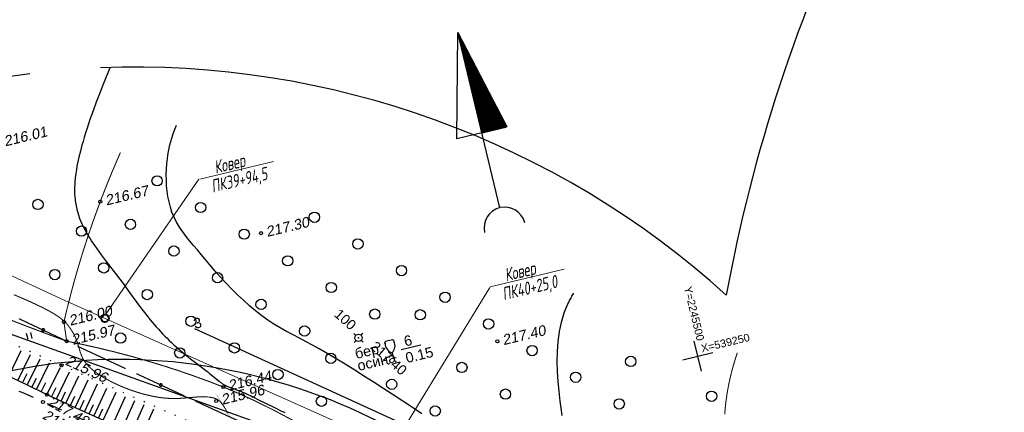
# Model space of a CAD drawing. Header units: millimetres. Extents: x -10 to 1169, y 1 to 1686.
# Tile 10 of 224: x 199 to 294, y 186 to 224. Entities that reach past the tile are written whole.
import ezdxf
from ezdxf.enums import TextEntityAlignment as Align
from ezdxf.lldxf.tags import DXFTag

# ---------------------------------------------------------------- set-up
doc = ezdxf.new("R2010")
doc.units = ezdxf.units.MM
for name, pattern in [('ADOT1', [1, 0, -1]), ('AHIDDEN1', [2, 0.5, -1.5]), ('AHIDDEN2', [3, 1.5, -1.5])]:
    doc.linetypes.add(name, pattern=pattern)
for name, color, linetype in [('CONTURS', 7, 'Continuous'), ('COORDS', 7, 'Continuous'), ('GPR_PICK', 7, 'Continuous'), ('IZOLINES', 32, 'Continuous'), ('PDIGIT', 170, 'Continuous'), ('PICKETS', 7, 'Continuous'), ('STATIONS', 7, 'Continuous'), ('УЧАСТКИ', 7, 'Continuous')]:
    doc.layers.add(name, color=color, linetype=linetype)
doc.styles.add('GPR', font='isocpeui.ttf', dxfattribs={"width": 0.8})
doc.styles.get("Standard").update_dxf_attribs({"font": 'arial.ttf'})
tags = doc.linetypes.add('газ', pattern='A,42.7,-5.08,["Г",Standard,S=2.54,R=0,X=-2.54,Y=-1.27],-3.81', length=51.59).pattern_tags.tags
tags[6] = DXFTag(74, 10)

# ---------------------------------------------------------------- blocks, each defined once
blk = doc.blocks.new('372')
at = {"layer": 'CONTURS'}
blk.add_circle((0, 0), 1, dxfattribs=at)
blk = doc.blocks.new('133')
at = {"layer": 'CONTURS', "color": 7, "linetype": 'Continuous', "const_width": 0.2}
for points in [[(-11, 0), (-2, 0)], [(0, 0), (9, 0)]]:
    blk.add_lwpolyline(points, dxfattribs=at)
at = {"layer": 'CONTURS', "color": 7, "linetype": 'Continuous', "const_width": 0.5}
blk.add_lwpolyline([(-6.79, 0, 1), (-6.29, 0, 1)], format="xyb", close=True, dxfattribs=at)
blk = doc.blocks.new('NSARROW')
at = {"layer": 'CONTURS'}
h = blk.add_hatch(dxfattribs=at)
h.set_pattern_fill('ANSI37', color=256, scale=0.1, style=0)
h.set_pattern_definition([(45, (0, 0), (-0.0088388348, 0.0088388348), []), (135, (0, 0), (-0.0088388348, -0.0088388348), [])])
h.paths.add_polyline_path([(0, 40), (0, 20), (5, 20)])
for p, q in [((-5, 20), (0, 40)), ((0, 5.05), (0, 40)), ((0, 40), (5, 20)), ((5, 20), (-5, 20))]:
    blk.add_line(p, q, dxfattribs=at)
blk.add_arc((0, 1.07), 4, 0, 180, dxfattribs=at)
blk = doc.blocks.new('390_2')
at = {"layer": 'CONTURS', "color": 7}
for p, q in [((0.7, 3.47), (-0.69, 3.47)), ((0, 1.06), (0, 0.03)), ((0.02, 0), (0.58, 0))]:
    blk.add_line(p, q, dxfattribs=at)
at = {"layer": 'CONTURS', "color": 7, "linetype": 'Continuous'}
for centre, radius, start, end in [((1.01, 2.72), 1.95, 167.2459, 239.376), ((-19.94, 7.46), 19.52, 347.2459, 347.6983), ((-0.65, 3.26), 0.22, 101.9408, 167.6983), ((-0.69, 3.45), 0.0195, 90, 101.9408), ((-1.01, 2.72), 1.95, 300.624, 12.7541), ((0.65, 3.26), 0.22, 12.3017, 76.9673), ((19.94, 7.46), 19.52, 192.3017, 192.7541)]:
    blk.add_arc(centre, radius, start, end, dxfattribs=at)
blk = doc.blocks.new('401')
at = {"layer": 'CONTURS'}
for p, q in [((0, 0), (0, 1.2)), ((0.8, 0), (0.8, 1.2))]:
    blk.add_line(p, q, dxfattribs=at)
blk = doc.blocks.new('5_1')
at = {"layer": 'STATIONS', "color": 7, "linetype": 'Continuous'}
for p, q in [((-0.78, 0), (-1.28, 0)), ((0.01, 0.77), (0.01, 1.26)), ((0.79, 0), (1.3, 0)), ((0.01, -0.77), (0.01, -1.26))]:
    blk.add_line(p, q, dxfattribs=at)
blk.add_circle((0, 0), 0.75, dxfattribs=at)
for p in [(0, 0), (0.76, 0)]:
    blk.add_point(p, dxfattribs=at)

msp = doc.modelspace()

# ---------------------------------------------------------------- linework, layer by layer
at = {"linetype": 'Continuous', "lineweight": 40}
msp.add_circle((207.08965, 194.80961), 0.36213, dxfattribs=at)
at = {"layer": 'CONTURS', "color": 1, "linetype": 'газ', "lineweight": 15}
for p, q in [((150.39423, 221.16784), (202.8288, 196.69529)), ((271.56012, 166.02247), (202.83325, 196.68718))]:
    msp.add_line(p, q, dxfattribs=at)
at = {"layer": 'CONTURS', "lineweight": 15}
for p, q in [((216.2784, 208.30397), (223.42979, 210.02117)), ((207.15924, 195.20725), (216.19575, 208.28837)), ((244.43882, 197.85344), (251.59021, 199.57064)), ((235.10078, 182.62038), (244.40336, 197.79352))]:
    msp.add_line(p, q, dxfattribs=at)
at = {"layer": 'CONTURS', "lineweight": -2}
for p, q in [((197.75696, 189.20833), (198.95484, 191.69128)), ((198.65725, 188.77304), (199.87427, 191.28915)), ((199.55745, 188.33756), (200.79383, 190.88707)), ((200.45662, 187.89996), (201.71329, 190.48631)), ((201.46785, 187.40782), (202.769, 190.02628)), ((199.10735, 188.5553), (199.54324, 189.4553)), ((206.01582, 185.33035), (207.26265, 188.03757)), ((206.92624, 184.91666), (208.17026, 187.63739)), ((207.83777, 184.50543), (209.0792, 187.23729)), ((208.74952, 184.09468), (209.98975, 186.83685)), ((209.66127, 183.68393), (210.9012, 186.43657)), ((210.57402, 183.27541), (211.81284, 186.03681))]:
    msp.add_line(p, q, dxfattribs=at)
at = {"layer": 'CONTURS', "linetype": 'AHIDDEN1', "const_width": 0.1, "flags": 128}
for points in [[(148.42639, 220.69532), (148.88349, 220.39578), (150.42031, 219.37564), (151.95427, 218.35088), (153.48821, 217.32627), (155.02491, 216.30656), (156.56721, 215.29652), (158.11789, 214.30089), (159.67979, 213.32444), (161.2557, 212.37192), (163.52891, 211.04403), (165.82026, 209.74392), (168.12851, 208.47093), (170.45242, 207.22438), (172.79073, 206.0036), (175.14219, 204.8079), (177.50558, 203.63663), (179.87964, 202.48909), (182.26312, 201.36462), (184.65478, 200.26254), (186.49744, 199.43174), (188.34663, 198.61507), (190.20236, 197.81253), (192.06463, 197.02413), (193.93343, 196.24986), (195.80877, 195.48972), (197.69065, 194.74371), (199.57907, 194.01183), (201.47402, 193.29409), (203.37551, 192.59048)], [(203.11155, 194.45642), (203.39376, 195.64728), (203.6915, 196.83262), (204.00477, 198.01244), (204.33356, 199.18675), (204.67788, 200.35554), (205.03772, 201.51882), (205.41309, 202.67658), (205.80399, 203.82882), (206.21041, 204.97555), (206.63236, 206.11676), (206.81552, 206.59783), (207.00145, 207.07791), (207.19016, 207.55701), (207.38165, 208.03512), (207.57592, 208.51224), (207.77297, 208.98838), (207.97279, 209.46353), (208.17539, 209.93769), (208.38077, 210.41087), (208.58893, 210.88305)], [(203.37551, 192.59048), (204.94148, 192.267), (206.49673, 191.91674), (208.04126, 191.53969), (209.57506, 191.13586), (211.09814, 190.70524), (212.6105, 190.24784), (214.11213, 189.76365), (215.60304, 189.25268), (217.08323, 188.71493), (218.55269, 188.15038), (220.15836, 187.47825), (221.74027, 186.74746), (223.30299, 185.96911), (224.85107, 185.1543), (226.38909, 184.31414), (227.92159, 183.45973), (229.45313, 182.60217), (230.98829, 181.75257), (232.5316, 180.92202), (234.08765, 180.12164), (237.38839, 178.48379), (240.69839, 176.86484), (244.01766, 175.26479), (247.3462, 173.68363), (250.68401, 172.12137), (254.03108, 170.57801), (257.38742, 169.05354), (260.75303, 167.54797), (264.1279, 166.06129), (267.51205, 164.59351)]]:
    msp.add_lwpolyline(points, dxfattribs=at)
at = {"layer": 'CONTURS', "linetype": 'ADOT1', "flags": 128}
for points in [[(202.88025, 190.25016), (200.83448, 191.14184), (198.78988, 192.03611), (196.74645, 192.93297), (194.70419, 193.83243), (192.66309, 194.73447), (190.62316, 195.63911), (188.5844, 196.54633), (186.5468, 197.45615), (184.51037, 198.36856), (182.47511, 199.28356), (180.35592, 200.22512), (178.22822, 201.15137), (176.09619, 202.07006), (173.96402, 202.98895), (171.83591, 203.91582), (169.71604, 204.85842), (167.60859, 205.82452), (165.51777, 206.82188), (163.44775, 207.85827), (161.40272, 208.94144), (160.06147, 209.6923), (158.73355, 210.4682), (157.41611, 211.26383), (156.10633, 212.07388), (154.80138, 212.89302), (153.49842, 213.71597), (152.19461, 214.53739), (150.88712, 215.352), (149.57312, 216.15447), (148.24977, 216.93949), (143.61255, 219.53942)], [(268.20326, 161.15383), (266.21313, 162.10263), (264.22099, 163.04701), (262.22686, 163.98697), (260.23072, 164.9225), (258.23258, 165.85362), (256.23244, 166.78032), (254.2303, 167.7026), (252.22615, 168.62045), (250.22001, 169.53389), (248.21186, 170.4429), (246.62497, 171.15674), (245.03638, 171.86689), (243.4463, 172.57376), (241.85491, 173.27773), (240.2624, 173.97922), (238.66896, 174.67862), (237.07477, 175.37633), (235.48002, 176.07276), (233.88491, 176.7683), (232.28962, 177.46335), (230.73929, 178.13652), (229.18759, 178.80652), (227.63485, 179.47416), (226.08142, 180.14019), (224.52763, 180.8054), (222.97382, 181.47057), (221.42033, 182.13647), (219.8675, 182.80388), (218.31566, 183.47359), (216.76516, 184.14636), (215.37469, 184.7522), (213.98467, 185.35905), (212.59508, 185.96691), (211.20593, 186.57577), (209.81722, 187.18565), (208.42895, 187.79653), (207.04112, 188.40843), (205.65372, 189.02133), (204.26677, 189.63524), (202.88025, 190.25016)]]:
    msp.add_lwpolyline(points, dxfattribs=at)
at = {"layer": 'CONTURS', "linetype": 'AHIDDEN2', "flags": 128}
msp.add_lwpolyline([(285.45612, 150.07385), (283.66355, 150.87322), (281.8696, 151.66936), (280.07428, 152.46225), (278.27759, 153.25192), (276.47952, 154.03835), (274.68007, 154.82154), (272.87925, 155.6015), (271.07706, 156.37822), (269.27349, 157.15171), (267.46854, 157.92196), (265.41342, 158.79018), (263.35421, 159.64874), (261.29189, 160.50001), (259.22746, 161.3463), (257.16192, 162.18998), (255.09626, 163.03339), (253.03147, 163.87886), (250.96855, 164.72875), (248.9085, 165.58539), (246.8523, 166.45114), (245.10678, 167.19346), (243.36263, 167.93907), (241.61974, 168.68769), (239.87799, 169.43903), (238.13729, 170.19281), (236.39751, 170.94873), (234.65854, 171.70652), (232.92028, 172.46589), (231.1826, 173.22655), (229.44539, 173.98822), (226.60124, 175.24159), (223.7607, 176.50317), (220.92309, 177.77137), (218.08769, 179.04459), (215.2538, 180.32125), (212.42072, 181.59975), (209.58774, 182.8785), (206.75416, 184.1559), (203.91929, 185.43035), (201.0824, 186.70027), (199.06597, 187.59818), (197.04813, 188.49295), (195.02939, 189.38575), (193.01028, 190.27775), (190.99135, 191.17011), (188.97312, 192.06401), (186.95612, 192.96062), (184.94089, 193.86109), (182.92795, 194.7666), (180.91783, 195.67832), (178.86342, 196.61687), (176.81077, 197.5594), (174.75982, 198.50577), (172.71055, 199.45582), (170.66292, 200.40942), (168.61688, 201.36644), (166.5724, 202.32673), (164.52943, 203.29014), (162.48793, 204.25654), (160.44788, 205.2258), (156.16752, 207.27589), (151.89642, 209.34541), (147.6335, 211.43205), (143.37769, 213.53349), (139.12792, 215.6474), (135.32628, 217.54971)], dxfattribs=at)
at = {"layer": 'CONTURS', "linetype": 'AHIDDEN1', "const_width": 0.1}
msp.add_lwpolyline([(203.11155, 194.45642), (203.37551, 192.59048)], dxfattribs=at)
at = {"layer": 'CONTURS'}
msp.add_lwpolyline([(235.79409, 191.77582), (237.70903, 192.23564)], dxfattribs=at)
at = {"layer": 'CONTURS', "linetype": 'Continuous', "flags": 128}
for points in [[(197.49808, 189.3335), (199.48414, 188.37324), (201.46785, 187.40782)], [(201.46785, 187.40782), (204.26876, 186.1242), (207.07355, 184.84972)]]:
    msp.add_lwpolyline(points, dxfattribs=at)
at = {"layer": 'CONTURS', "lineweight": 30}
for centre, major_axis, ratio, start_param, end_param in [((346.77101, 193.61524), (-25.18361, -75.93277), 0.6, 4.21382336, 8.7239355), ((346.77101, 193.61524), (-35.0211, -104.27618), 0.70909091, 10.81302504, 11.19731677), ((346.77101, 193.61524), (-35.0211, -104.27618), 0.70909091, 10.81302504, 11.19731677), ((346.77101, 193.61524), (-35.0211, -104.27618), 0.70909091, 5.8486738, 8.45344016), ((214.9746, 146.72223), (-73.24687, 28.23378), 0.91082803, 4.31013839, 5.15721849), ((214.9746, 146.72223), (-73.24687, 28.23378), 0.91082803, 5.24655082, 6.58642065), ((213.58849, 148.32883), (-45.21987, 17.53321), 0.8556701, 2.56698452, 6.79932219)]:
    msp.add_ellipse(centre, major_axis=major_axis, ratio=ratio, start_param=start_param, end_param=end_param, dxfattribs=at)
at = {"layer": 'COORDS', "lineweight": -2}
for p, q in [((264.89673, 189.68746), (264.19627, 192.60454)), ((263.08796, 190.79577), (266.00504, 191.49622))]:
    msp.add_line(p, q, dxfattribs=at)
at = {"layer": 'IZOLINES'}
for points in [[(207.5566, 219.05431), (207.21057, 218.2371), (206.87428, 217.4159), (206.54848, 216.59053), (206.23346, 215.76106), (205.92965, 214.92748), (205.63771, 214.08974), (205.35876, 213.24769), (205.21749, 212.80186), (205.08032, 212.3534), (205.08018, 212.35292), (205.08048, 212.35275), (204.96776, 211.97148), (204.85907, 211.58804), (204.85897, 211.58765), (204.85924, 211.58752), (204.70456, 211.01062), (204.56216, 210.43068), (204.49621, 210.13949), (204.43426, 209.84745), (204.37673, 209.55453), (204.32232, 209.25035), (204.32224, 209.2499), (204.32196, 209.25), (204.25886, 208.84296), (204.20729, 208.43445), (204.16918, 208.02465), (204.15459, 207.79891), (204.14477, 207.56932), (204.14473, 207.56792), (204.14469, 207.56795), (204.14016, 207.23031), (204.14811, 206.89292), (204.16943, 206.55632), (204.18534, 206.38847), (204.20484, 206.22102), (204.228, 206.05407), (204.25486, 205.88771), (204.28543, 205.72202), (204.31973, 205.5571), (204.35773, 205.39303), (204.39941, 205.22988), (204.44472, 205.06773), (204.49358, 204.90666), (204.54592, 204.7467), (204.60164, 204.58793), (204.72273, 204.27415), (204.85589, 203.9655), (205.00004, 203.662), (205.15408, 203.36354), (205.31691, 203.06989), (205.44862, 202.84518), (205.58077, 202.62897), (205.57997, 202.63141), (205.79829, 202.28923), (206.02455, 201.95232), (206.25678, 201.61955), (206.49366, 201.2901), (206.73405, 200.96322), (207.22143, 200.3144), (208.20275, 199.02173), (208.83882, 198.17265), (209.46754, 197.32139), (209.46686, 197.3218), (210.18549, 196.34708), (210.54802, 195.86213), (210.91543, 195.3809), (211.28979, 194.90513), (211.48019, 194.66984), (211.67304, 194.43656), (211.86852, 194.2055), (212.06679, 193.97686), (212.26799, 193.75082), (212.4722, 193.52753), (212.6795, 193.30712), (212.88989, 193.0897), (213.10337, 192.87535), (213.31989, 192.6641), (213.53937, 192.45597), (213.7617, 192.25091), (213.98676, 192.04888), (214.21437, 191.84975), (214.44435, 191.6534), (214.6765, 191.45963), (214.91058, 191.26823), (215.14637, 191.07893), (215.38359, 190.89145), (215.86118, 190.52054), (216.82018, 189.78366), (217.04385, 189.60959), (217.26656, 189.4343), (217.48812, 189.25757), (217.70852, 189.0794), (218.14766, 188.72102), (218.26176, 188.62955), (218.37718, 188.53979), (218.43462, 188.49684), (218.49284, 188.45498), (218.55077, 188.41551), (218.60904, 188.37856), (218.60872, 188.37881), (218.65328, 188.35262), (218.69867, 188.32794), (218.74478, 188.30469), (218.79151, 188.28272), (218.88626, 188.24178), (218.98212, 188.20356), (219.07861, 188.16697), (219.27241, 188.09606), (219.66005, 187.95434), (219.85299, 187.88113), (220.04507, 187.80574), (220.23622, 187.72805), (220.42643, 187.64808), (220.6157, 187.56597), (220.80409, 187.48186), (220.99165, 187.39595), (221.17848, 187.30846), (221.55026, 187.12958), (221.92017, 186.9469), (222.65735, 186.57624), (223.39508, 186.2067), (223.76527, 186.02462), (224.13672, 185.84514), (224.50956, 185.66859)], [(237.81071, 185.52774), (236.89011, 186.14863), (235.96632, 186.76425), (235.03933, 187.37463), (234.10916, 187.97974), (233.17579, 188.5796), (232.23923, 189.1742), (231.29947, 189.76355), (230.35653, 190.34763), (229.41039, 190.92646), (228.46106, 191.50004), (227.84559, 191.85756), (227.22036, 192.2016), (226.58899, 192.537), (225.95511, 192.86862), (225.32233, 193.20133), (224.69427, 193.53996), (224.07454, 193.88939), (223.46677, 194.25446), (222.87458, 194.64003), (222.30157, 195.05096), (221.68974, 195.53052), (221.09157, 196.03184), (220.50681, 196.55288), (219.93515, 197.09159), (219.37633, 197.64593), (218.83006, 198.21386), (218.29607, 198.79332), (217.77407, 199.38228), (217.26379, 199.97868), (216.76495, 200.5805), (216.40948, 201.00755), (216.04469, 201.43613), (215.67716, 201.86775), (215.31348, 202.30396), (214.96022, 202.74626), (214.62398, 203.19619), (214.31133, 203.65527), (214.02887, 204.12502), (213.78317, 204.60696), (213.58083, 205.10263), (213.42581, 205.58837), (213.29805, 206.09099), (213.1966, 206.60715), (213.12054, 207.13353), (213.06894, 207.6668), (213.04087, 208.20364), (213.0354, 208.7407), (213.05161, 209.27466), (213.08857, 209.80218), (213.14534, 210.31995), (213.1922, 210.64634), (213.24803, 210.97191), (213.31282, 211.29667), (213.38657, 211.62062), (213.46929, 211.94376), (213.56097, 212.26609), (213.66161, 212.58761), (213.77122, 212.90831), (213.88979, 213.2282), (214.01732, 213.54728)], [(251.4118, 185.39249), (251.29385, 186.08942), (251.20366, 186.78718), (251.10721, 187.72599), (251.02387, 188.68367), (250.96307, 189.6534), (250.93426, 190.62837), (250.94686, 191.60174), (251.01032, 192.5667), (251.13407, 193.51642), (251.32755, 194.44408), (251.60019, 195.34286), (251.96144, 196.20593), (252.01373, 196.31252), (252.06709, 196.4188), (252.12152, 196.52475), (252.17701, 196.63039), (252.23357, 196.73572), (252.2912, 196.84072), (252.3499, 196.94541), (252.40966, 197.04978), (252.4705, 197.15383), (252.5324, 197.25757)]]:
    msp.add_lwpolyline(points, dxfattribs=at)
at = {"layer": 'IZOLINES', "const_width": 0.1}
for points in [[(198.25776, 197.10243), (199.37411, 196.6243), (199.92848, 196.3766), (200.47937, 196.12141), (201.02534, 195.85608), (201.56395, 195.57662), (201.82942, 195.42982), (202.09145, 195.27711), (202.3491, 195.11732), (202.60107, 194.94899), (202.8198, 194.78988), (203.05015, 194.60335), (203.06205, 194.59295), (203.06212, 194.59288), (203.13355, 194.5293), (203.17818, 194.48593), (203.27078, 194.39139), (203.41077, 194.2352), (203.54363, 194.07309), (203.66997, 193.90598), (203.78989, 193.73434), (203.90318, 193.5584), (204.00942, 193.37825), (204.10808, 193.194), (204.1987, 193.00583), (204.28113, 192.81407), (204.35574, 192.61926), (204.47368, 192.26333), (204.5127, 192.13584), (204.69246, 191.52908), (204.79846, 191.23142), (204.92758, 190.94415), (205.08463, 190.67271), (205.26861, 190.4203), (205.47488, 190.18698), (205.69821, 189.97079), (205.93432, 189.76923), (206.13022, 189.61701), (206.357, 189.45368), (206.36755, 189.44637), (206.36757, 189.44636), (206.36619, 189.44668), (206.73309, 189.2062), (207.10931, 188.98108), (207.49319, 188.76966), (207.88341, 188.57056), (208.27911, 188.38287), (208.67964, 188.20604), (209.08456, 188.03977), (209.49351, 187.88401), (209.90623, 187.73887), (210.32252, 187.60468), (210.74219, 187.48195), (211.16508, 187.37138), (211.59101, 187.27392), (212.01976, 187.19075), (212.23514, 187.15494), (212.45114, 187.12324), (212.66769, 187.09584), (212.88472, 187.07295), (213.10216, 187.05473), (213.31991, 187.04135), (213.53786, 187.03289), (213.7559, 187.02937), (213.97393, 187.03072), (214.19184, 187.03671), (214.40957, 187.04696), (214.62707, 187.06093), (215.0614, 187.09693), (215.92968, 187.17241), (216.16401, 187.18605), (216.17234, 187.18644), (216.17236, 187.18644), (216.17273, 187.18635), (216.33412, 187.19251), (216.49558, 187.19541), (216.65702, 187.19471), (216.76913, 187.19185), (216.88961, 187.1864), (216.89338, 187.18618), (216.89339, 187.18618), (216.8934, 187.18618), (216.89342, 187.18618), (216.89265, 187.18648), (217.03555, 187.17615), (217.17806, 187.16183), (217.2491, 187.15291), (217.31996, 187.1427), (217.39059, 187.1311), (217.46095, 187.11799), (217.53095, 187.1032), (217.60052, 187.08655), (217.66951, 187.06778), (217.73775, 187.04658), (217.80498, 187.02253), (217.83812, 187.00928), (217.87087, 186.99512), (217.90317, 186.97999), (217.95336, 186.95385), (217.95341, 186.95382), (217.95333, 186.95367), (217.98234, 186.93714), (218.0107, 186.91957), (218.03849, 186.90112), (218.09238, 186.86193), (218.14415, 186.82007), (218.19401, 186.776), (218.24211, 186.73008), (218.28862, 186.68257), (218.33363, 186.63368), (218.37726, 186.58356), (218.41956, 186.53235), (218.4606, 186.48013), (218.50042, 186.427), (218.55285, 186.35318), (218.55154, 186.35548), (218.59623, 186.2886), (218.6395, 186.22081), (218.68121, 186.15207), (218.7214, 186.08244), (218.76012, 186.012), (218.83329, 185.86895), (218.90113, 185.72337), (218.9641, 185.57568)], [(204.47111, 192.26996), (204.51196, 192.13594)], [(267.15949, 185.49713), (267.20924, 186.09778), (267.27509, 186.69747), (267.35702, 187.29621), (267.45503, 187.89399), (267.56914, 188.49081), (267.69933, 189.08667), (267.84561, 189.68157), (268.00798, 190.27551), (268.18643, 190.8685), (268.38097, 191.46053)]]:
    msp.add_lwpolyline(points, dxfattribs=at)
at = {"layer": 'PDIGIT', "color": 7, "lineweight": -2}
for p, q in [((200.00704, 188.11876), (200.44373, 189.01838)), ((202.37693, 186.9912), (203.66469, 189.62896)), ((203.28601, 186.57458), (204.56052, 189.23194)), ((200.90621, 187.68116), (201.34352, 188.58047)), ((201.92239, 187.19951), (202.36425, 188.0966)), ((204.19509, 186.15796), (205.45651, 188.8353)), ((205.1054, 185.74404), (206.35754, 188.43715)), ((202.83147, 186.78289), (203.26705, 187.68305)), ((203.74055, 186.36627), (204.16988, 187.26942)), ((204.65025, 185.951), (205.07415, 186.85671)), ((205.56061, 185.53719), (205.98057, 186.44474)), ((206.47103, 185.12351), (206.88811, 186.03238))]:
    msp.add_line(p, q, dxfattribs=at)
at = {"layer": 'PICKETS', "color": 7, "lineweight": -2}
for centre in [(206.63236, 206.11676), (222.21179, 203.06804), (203.11155, 194.45642), (203.37551, 192.59048), (245.12453, 192.5686), (202.88025, 190.25016), (218.55269, 188.15038), (201.46785, 187.40782), (201.0824, 186.70027), (217.87353, 186.79433)]:
    msp.add_circle(centre, 0.15, dxfattribs=at)
at = {"layer": 'УЧАСТКИ', "color": 6, "linetype": 'Continuous', "lineweight": -2}
for p, q in [((238.16431, 178.86679), (180.08864, 199.64124)), ((261.28485, 172.99271), (215.8047, 193.77833))]:
    msp.add_line(p, q, dxfattribs=at)

# ---------------------------------------------------------------- block references
at = {"layer": 'CONTURS', "lineweight": -2}
for name, p, xscale, yscale, zscale, rotation in [('NSARROW', (245.95971, 203.07583), 0.4999999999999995, 0.4999999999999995, 0.4999999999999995, 13.50227474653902), ('372', (212.14315, 208.14155), 0.4999999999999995, 0.4999999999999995, 0.4999999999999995, 13.50227474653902), ('372', (200.59442, 205.8503), 0.4999999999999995, 0.4999999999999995, 0.4999999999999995, 13.50227474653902), ('372', (216.3636, 205.55548), 0.4999999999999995, 0.4999999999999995, 0.4999999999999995, 13.50227474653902), ('372', (227.39059, 204.6038), 0.4999999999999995, 0.4999999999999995, 0.4999999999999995, 13.50227474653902), ('372', (209.55708, 203.92109), 0.4999999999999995, 0.4999999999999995, 0.4999999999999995, 13.50227474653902), ('372', (204.81488, 203.26423), 0.4999999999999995, 0.4999999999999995, 0.4999999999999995, 13.50227474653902), ('372', (220.58406, 202.96941), 0.4999999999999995, 0.4999999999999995, 0.4999999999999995, 13.50227474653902), ('372', (231.61104, 202.01773), 0.4999999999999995, 0.4999999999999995, 0.4999999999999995, 13.50227474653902), ('372', (213.77754, 201.33503), 0.4999999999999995, 0.4999999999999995, 0.4999999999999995, 13.50227474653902), ('372', (224.80452, 200.38334), 0.4999999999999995, 0.4999999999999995, 0.4999999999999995, 13.50227474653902), ('372', (202.22881, 199.04377), 0.4999999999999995, 0.4999999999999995, 0.4999999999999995, 13.50227474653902), ('372', (206.97101, 199.70064), 0.4999999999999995, 0.4999999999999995, 0.4999999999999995, 13.50227474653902), ('372', (235.8315, 199.43166), 0.4999999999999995, 0.4999999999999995, 0.4999999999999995, 13.50227474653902), ('372', (217.99799, 198.74896), 0.4999999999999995, 0.4999999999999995, 0.4999999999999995, 13.50227474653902), ('133', (197.72629, 195.25289), 0.5677425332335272, 0.5, 0.5677425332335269, 154.7660704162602), ('372', (211.19147, 197.11457), 0.4999999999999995, 0.4999999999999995, 0.4999999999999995, 13.50227474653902), ('372', (229.02497, 197.79728), 0.4999999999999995, 0.4999999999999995, 0.4999999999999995, 13.50227474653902), ('372', (222.21845, 196.16289), 0.4999999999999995, 0.4999999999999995, 0.4999999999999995, 13.50227474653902), ('372', (240.05195, 196.8456), 0.4999999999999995, 0.4999999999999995, 0.4999999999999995, 13.50227474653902), ('372', (233.24543, 195.21121), 0.4999999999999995, 0.4999999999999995, 0.4999999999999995, 13.50227474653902), ('372', (237.64947, 195.15161), 0.4999999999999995, 0.4999999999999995, 0.4999999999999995, 13.50227474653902), ('372', (215.41192, 194.5285), 0.4999999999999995, 0.4999999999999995, 0.4999999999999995, 13.50227474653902), ('372', (244.27241, 194.25953), 0.4999999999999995, 0.4999999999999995, 0.4999999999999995, 13.50227474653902), ('372', (226.4389, 193.57682), 0.4999999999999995, 0.4999999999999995, 0.4999999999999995, 13.50227474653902), ('401', (199.63929, 192.74247), 0.4999999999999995, 0.4999999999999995, 0.4999999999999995, 13.50227474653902), ('372', (208.6054, 192.89411), 0.4999999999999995, 0.4999999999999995, 0.4999999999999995, 13.50227474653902), ('133', (209.09574, 189.92703), 0.573628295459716, 0.5, 0.573628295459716, 155.0324105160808), ('372', (214.34452, 191.45131), 0.4999999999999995, 0.4999999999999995, 0.4999999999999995, 13.50227474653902), ('372', (219.63238, 191.94243), 0.4999999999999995, 0.4999999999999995, 0.4999999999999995, 13.50227474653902), ('390_2', (235.03675, 190.95396), 0.4999999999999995, 0.4999999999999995, 0.4999999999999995, 13.50227474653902), ('372', (248.49287, 191.67346), 0.4999999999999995, 0.4999999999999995, 0.4999999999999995, 13.50227474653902), ('372', (228.98142, 190.92634), 0.4999999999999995, 0.4999999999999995, 0.4999999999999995, 13.50227474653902), ('372', (258.04984, 190.632), 0.4999999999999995, 0.4999999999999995, 0.4999999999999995, 13.50227474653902), ('372', (223.85284, 189.35636), 0.4999999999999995, 0.4999999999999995, 0.4999999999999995, 13.50227474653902), ('372', (241.68634, 190.03907), 0.4999999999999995, 0.4999999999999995, 0.4999999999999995, 13.50227474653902), ('372', (234.87982, 188.40468), 0.4999999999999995, 0.4999999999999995, 0.4999999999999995, 13.50227474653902), ('372', (252.71332, 189.08739), 0.4999999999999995, 0.4999999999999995, 0.4999999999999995, 13.50227474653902), ('372', (245.9068, 187.453), 0.4999999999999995, 0.4999999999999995, 0.4999999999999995, 13.50227474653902), ('372', (228.07329, 186.7703), 0.4999999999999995, 0.4999999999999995, 0.4999999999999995, 13.50227474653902), ('372', (256.93378, 186.50132), 0.4999999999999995, 0.4999999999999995, 0.4999999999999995, 13.50227474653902), ('372', (265.88905, 187.24707), 0.4999999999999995, 0.4999999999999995, 0.4999999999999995, 13.50227474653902), ('133', (220.54544, 184.61762), 0.5737216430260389, 0.5, 0.5737216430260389, 155.2117562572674), ('372', (239.10027, 185.81861), 0.4999999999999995, 0.4999999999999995, 0.4999999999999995, 13.50227474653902)]:
    msp.add_blockref(name, p, dxfattribs=dict(at, xscale=xscale, yscale=yscale, zscale=zscale, rotation=rotation))
at = {"layer": 'CONTURS', "xscale": 0.4999999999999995, "yscale": 0.4999999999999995, "zscale": 0.4999999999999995, "rotation": 13.50227474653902}
for p in [(200.59442, 205.8503), (231.61104, 202.01773), (233.24543, 195.21121)]:
    msp.add_blockref('372', p, dxfattribs=at)
at = {"layer": 'STATIONS', "lineweight": -2, "xscale": 0.4824666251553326, "yscale": 0.4824666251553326, "zscale": 0.4824666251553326, "rotation": 318.2687126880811}
msp.add_blockref('5_1', (231.65976, 192.91396), dxfattribs=at)

# ---------------------------------------------------------------- texts
at = {"layer": 'CONTURS', "lineweight": -2}
for s, p in [('6', (236.19899, 192.06628)), ('бер.', (231.43916, 190.86005)), ('0.15', (236.35518, 190.46032)), ('осина', (231.68066, 189.69499))]:
    msp.add_text(s, height=1, rotation=13.5022747, dxfattribs=at).set_placement(p)
at = {"layer": 'COORDS', "lineweight": -2}
for s, rotation, p in [('Y=2245500', 283.5022747, (263.20548, 197.80153)), ('X=539250', 13.5022747, (264.97431, 191.50583))]:
    msp.add_text(s, height=0.75, rotation=rotation, dxfattribs=at).set_placement(p)
at = {"layer": 'GPR_PICK', "style": 'GPR', "width": 0.7}
for s, p in [('Ковер', (219.29872, 209.19341)), ('ПК39+94,5', (220.23306, 207.62653)), ('Ковер', (247.45915, 198.74288)), ('ПК40+25,0', (248.39348, 197.176))]:
    msp.add_text(s, height=1.25, rotation=13.5022747, dxfattribs=at).set_placement(p, align=Align.CENTER)
at = {"layer": 'PDIGIT', "color": 7, "lineweight": -2, "oblique": 10}
for s, rotation, p in [('216.01', 13.5022747, (197.41655, 211.47512)), ('216.67', 13.5022747, (207.23528, 205.74732)), ('217.30', 13.5022747, (222.81471, 202.6986)), ('216.00', 13.5022747, (203.71447, 194.08698)), ('215.97', 13.5022747, (203.97843, 192.22104)), ('217.40', 13.5022747, (245.72746, 192.19916)), ('215.96', 334.9061158, (203.16576, 190.3499)), ('216.44', 13.5022747, (219.15561, 187.78095)), ('215.96', 13.5022747, (218.47646, 186.42489)), ('217.48', 329.9522748, (201.44841, 186.44267)), ('217.48', 329.9522748, (200.95203, 185.13471))]:
    msp.add_text(s, height=1, rotation=rotation, dxfattribs=at).set_placement(p)
at = {"layer": 'STATIONS', "color": 7, "lineweight": -2}
for s, p in [('100  ', (229.22412, 195.08642)), ('217.40', (232.73991, 191.95052))]:
    msp.add_text(s, height=0.964933, rotation=318.2687127, dxfattribs=at).set_placement(p)
at = {"layer": 'УЧАСТКИ', "color": 6, "lineweight": -2}
msp.add_text('3', height=1, rotation=13.5022747, dxfattribs=at).set_placement((215.8047, 193.77833))

doc.saveas('drawing.dxf')
